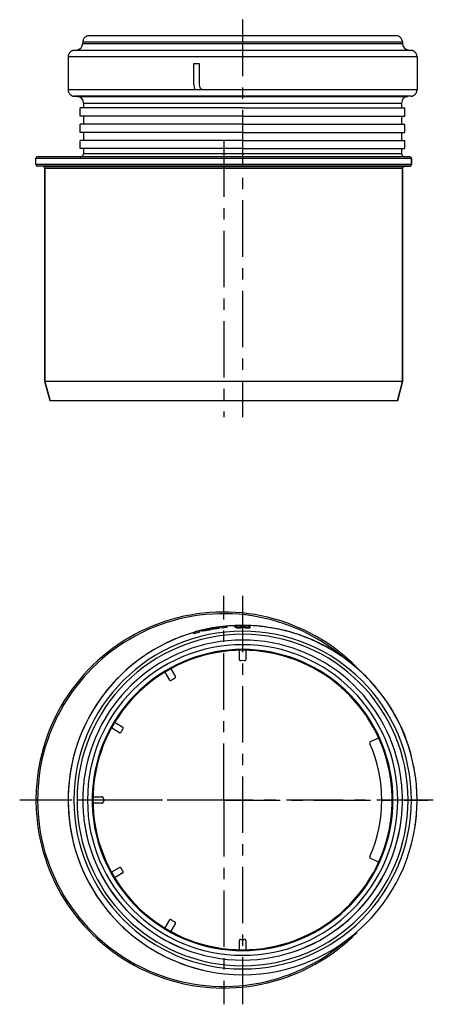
# Model space of a CAD drawing. Header units: millimetres. Extents: x 222 to 738, y 97 to 399.
# Tile 1 of 3: x 222 to 350, y 97 to 399. Entities that reach past the tile are written whole.
import ezdxf

# ---------------------------------------------------------------- set-up
doc = ezdxf.new("R2010")
doc.units = ezdxf.units.MM
doc.header["$LTSCALE"] = 46.255
doc.linetypes.add('CENTER', pattern=[0.6, 0.375, -0.075, 0.075, -0.075])
doc.layers.get('0').update_dxf_attribs({"linetype": 'CONTINUOUS'})
for name, color, linetype in [('9_820_136_new_view_1_BL5', 7, 'CONTINUOUS'), ('9_820_136_oben_3_BL4', 7, 'CONTINUOUS'), ('PR980_201_00_new_view_1_BL0', 7, 'CONTINUOUS'), ('PR980_201_00_oben_3_BL2', 7, 'CONTINUOUS')]:
    doc.layers.add(name, color=color, linetype=linetype)

# ---------------------------------------------------------------- blocks, each defined once
blk = doc.blocks.new('PR980_201_00_NEW_VIEW_1_BL0', base_point=(286.08, 335.83))
at = {"layer": 'PR980_201_00_new_view_1_BL0', "color": 7, "linetype": 'Continuous'}
for p, q in [((338.73, 394.36), (243.33, 394.36)), ((241.88, 392.43), (241.88, 392.02)), ((241.88, 392.43), (241.88, 392.02)), ((340.18, 392.43), (340.18, 392.02)), ((340.18, 392.43), (340.18, 392.02)), ((237.38, 387.93), (237.38, 377.83)), ((237.38, 387.93), (237.38, 377.83)), ((240.13, 390.03), (239.14, 389.91)), ((240.13, 390.03), (239.14, 389.91)), ((341.94, 390.03), (342.93, 389.91)), ((341.94, 390.03), (342.93, 389.91)), ((344.68, 387.93), (344.68, 377.83)), ((344.68, 387.93), (344.68, 377.83)), ((276.05, 379.39), (276.05, 385.87)), ((276.05, 385.87), (277.65, 385.87)), ((277.65, 385.87), (277.65, 379.39)), ((239.21, 375.83), (240.31, 375.74)), ((239.21, 375.83), (240.31, 375.74)), ((342.86, 375.83), (341.76, 375.74)), ((342.86, 375.83), (341.76, 375.74)), ((242.13, 372.23), (241.13, 372.23)), ((241.13, 369.73), (241.13, 372.23)), ((242.13, 373.74), (242.13, 372.23)), ((242.13, 373.74), (242.13, 372.23)), ((291.03, 372.23), (242.13, 372.23)), ((291.03, 372.23), (339.93, 372.23)), ((339.93, 373.74), (339.93, 372.23)), ((339.93, 373.74), (339.93, 372.23)), ((339.93, 372.23), (340.93, 372.23)), ((340.93, 369.73), (340.93, 372.23)), ((242.13, 369.73), (241.13, 369.73)), ((242.13, 369.73), (242.13, 367.23)), ((291.03, 369.73), (242.13, 369.73)), ((242.13, 369.73), (242.13, 367.23)), ((291.03, 369.73), (339.93, 369.73)), ((339.93, 369.73), (339.93, 367.23)), ((339.93, 369.73), (340.93, 369.73)), ((339.93, 369.73), (339.93, 367.23)), ((242.13, 367.23), (241.13, 367.23)), ((241.13, 364.73), (241.13, 367.23)), ((291.03, 367.23), (242.13, 367.23)), ((291.03, 367.23), (339.93, 367.23)), ((339.93, 367.23), (340.93, 367.23)), ((340.93, 364.73), (340.93, 367.23)), ((242.13, 364.73), (241.13, 364.73)), ((242.13, 364.73), (242.13, 362.23)), ((291.03, 364.73), (242.13, 364.73)), ((242.13, 364.73), (242.13, 362.23)), ((291.03, 364.73), (339.93, 364.73)), ((339.93, 364.73), (339.93, 362.23)), ((339.93, 364.73), (340.93, 364.73)), ((339.93, 364.73), (339.93, 362.23)), ((242.13, 362.23), (241.13, 362.23)), ((241.13, 359.73), (241.13, 362.23)), ((291.03, 362.23), (242.13, 362.23)), ((291.03, 362.23), (339.93, 362.23)), ((339.93, 362.23), (340.93, 362.23)), ((340.93, 359.73), (340.93, 362.23)), ((241.13, 357.23), (227.98, 357.23)), ((242.13, 359.73), (241.13, 359.73)), ((340.93, 357.23), (241.13, 357.23)), ((242.13, 359.73), (242.13, 358.23)), ((291.03, 359.73), (242.13, 359.73)), ((242.13, 359.73), (242.13, 358.23)), ((291.03, 359.73), (339.93, 359.73)), ((339.93, 359.73), (339.93, 358.23)), ((339.93, 359.73), (340.93, 359.73)), ((339.93, 359.73), (339.93, 358.23)), ((342.48, 357.23), (340.93, 357.23)), ((227.48, 354.85), (227.48, 356.73)), ((227.48, 354.85), (227.48, 356.73)), ((229.76, 354.26), (227.96, 354.35)), ((229.76, 354.26), (227.96, 354.35)), ((342.51, 354.35), (340.71, 354.26)), ((340.71, 354.26), (342.51, 354.35)), ((342.98, 356.73), (342.98, 354.85)), ((342.98, 354.85), (342.98, 356.73)), ((230.23, 353.76), (230.23, 288.23)), ((230.23, 288.23), (230.23, 353.76)), ((340.23, 353.76), (340.23, 288.23)), ((340.23, 288.23), (340.23, 353.76)), ((230.23, 288.23), (231.84, 282.23)), ((231.84, 282.23), (230.23, 288.23)), ((340.23, 288.23), (230.23, 288.23)), ((340.23, 288.23), (338.62, 282.23)), ((338.62, 282.23), (340.23, 288.23)), ((233.43, 282.23), (231.84, 282.23)), ((337.03, 282.23), (233.43, 282.23)), ((338.62, 282.23), (337.03, 282.23))]:
    blk.add_line(p, q, dxfattribs=at)
at = {"layer": 'PR980_201_00_new_view_1_BL0', "color": 9, "linetype": 'Continuous'}
for p, q in [((244.78, 392.43), (241.88, 392.43)), ((241.88, 392.02), (340.18, 392.02)), ((244.86, 392.43), (244.78, 392.43)), ((337.2, 392.43), (244.86, 392.43)), ((337.28, 392.43), (337.2, 392.43)), ((340.18, 392.43), (337.28, 392.43)), ((344.68, 387.93), (237.38, 387.93)), ((239.66, 389.91), (239.14, 389.91)), ((240.13, 389.91), (239.66, 389.91)), ((240.13, 390.03), (341.94, 390.03)), ((341.94, 389.91), (240.13, 389.91)), ((342.4, 389.91), (341.94, 389.91)), ((342.93, 389.91), (342.4, 389.91)), ((344.68, 377.83), (237.38, 377.83)), ((240.31, 375.83), (239.21, 375.83)), ((341.76, 375.83), (240.31, 375.83)), ((240.31, 375.74), (341.76, 375.74)), ((342.86, 375.83), (341.76, 375.83)), ((242.13, 373.74), (339.93, 373.74)), ((242.13, 358.23), (339.93, 358.23)), ((342.98, 356.73), (227.48, 356.73)), ((342.98, 354.85), (227.48, 354.85)), ((229.76, 354.35), (227.96, 354.35)), ((340.71, 354.35), (229.76, 354.35)), ((229.76, 354.26), (340.71, 354.26)), ((342.51, 354.35), (340.71, 354.35)), ((230.23, 353.76), (233.85, 353.76)), ((233.85, 353.76), (241.43, 353.76)), ((241.43, 353.76), (243.08, 353.76)), ((243.08, 353.76), (245.06, 353.76)), ((245.06, 353.76), (250.47, 353.76)), ((250.47, 353.76), (251.97, 353.76)), ((251.97, 353.76), (262.37, 353.76)), ((262.37, 353.76), (262.64, 353.76)), ((262.64, 353.76), (265.39, 353.76)), ((265.39, 353.76), (266.74, 353.76)), ((266.74, 353.76), (269.34, 353.76)), ((269.34, 353.76), (289.53, 353.76)), ((289.53, 353.76), (292.53, 353.76)), ((292.53, 353.76), (332.68, 353.76)), ((332.68, 353.76), (332.76, 353.76)), ((332.76, 353.76), (340.23, 353.76))]:
    blk.add_line(p, q, dxfattribs=at)
at = {"layer": 'PR980_201_00_new_view_1_BL0', "color": 7, "linetype": 'CENTER'}
blk.add_line((285.23, 362.23), (285.23, 277.23), dxfattribs=at)
at = {"layer": 'PR980_201_00_new_view_1_BL0', "color": 7, "linetype": 'Continuous'}
for centre, radius, start, end in [((243.88, 392.43), 2, 145.9208, 157.8041), ((243.88, 392.43), 2, 145.9643, 157.7731), ((243.88, 392.43), 2, 139.9977, 145.9643), ((243.88, 392.43), 2, 140.0412, 145.9208), ((243.88, 392.43), 2, 128.1579, 140.0412), ((243.88, 392.43), 2, 128.1889, 139.9977), ((243.88, 392.43), 2, 122.9027, 128.1579), ((243.88, 392.43), 2, 122.8672, 128.1889), ((243.88, 392.43), 2, 105.962, 122.9027), ((243.88, 392.43), 2, 105.962, 122.8672), ((338.18, 392.43), 2, 57.0973, 74.038), ((338.18, 392.43), 2, 57.1328, 74.038), ((338.18, 392.43), 2, 51.8421, 57.0973), ((338.18, 392.43), 2, 51.8111, 57.1328), ((338.18, 392.43), 2, 39.9588, 51.8421), ((338.18, 392.43), 2, 40.0023, 51.8111), ((338.18, 392.43), 2, 34.0792, 39.9588), ((338.18, 392.43), 2, 34.0357, 40.0023), ((338.18, 392.43), 2, 22.1959, 34.0792), ((338.18, 392.43), 2, 22.2269, 34.0357), ((239.88, 392.02), 2, 277, 360), ((239.88, 392.02), 2, 277, 360), ((243.88, 392.43), 2, 163.0593, 180), ((243.88, 392.43), 2, 163.0948, 180), ((243.88, 392.43), 2, 157.8041, 163.0593), ((243.88, 392.43), 2, 157.7731, 163.0948), ((338.18, 392.43), 2, 16.9407, 22.1959), ((338.18, 392.43), 2, 16.9052, 22.2269), ((338.18, 392.43), 2, 0, 16.9407), ((338.18, 392.43), 2, 0, 16.9052), ((342.18, 392.02), 2, 180, 263), ((342.18, 392.02), 2, 180, 263), ((239.38, 387.93), 2, 161.0035, 180), ((239.38, 387.93), 2, 161.0537, 180), ((239.38, 387.93), 2, 155.0781, 161.0537), ((239.38, 387.93), 2, 155.1218, 161.0035), ((239.38, 387.93), 2, 141.8506, 155.0781), ((239.38, 387.93), 2, 141.7893, 155.1218), ((239.38, 387.93), 2, 135.1493, 141.8506), ((239.38, 387.93), 2, 135.2105, 141.7893), ((239.38, 387.93), 2, 121.9218, 135.1493), ((239.38, 387.93), 2, 121.8782, 135.2105), ((239.38, 387.93), 2, 115.9462, 121.9218), ((239.38, 387.93), 2, 115.9964, 121.8782), ((239.38, 387.93), 2, 97, 115.9462), ((239.38, 387.93), 2, 97, 115.9964), ((342.68, 387.93), 2, 64.0538, 83), ((342.68, 387.93), 2, 64.0036, 83), ((342.68, 387.93), 2, 58.0782, 64.0538), ((342.68, 387.93), 2, 58.1218, 64.0036), ((342.68, 387.93), 2, 44.8507, 58.0782), ((342.68, 387.93), 2, 44.7895, 58.1218), ((342.68, 387.93), 2, 38.1494, 44.8507), ((342.68, 387.93), 2, 38.2107, 44.7895), ((342.68, 387.93), 2, 24.9219, 38.1494), ((342.68, 387.93), 2, 24.8782, 38.2107), ((342.68, 387.93), 2, 18.9463, 24.9219), ((342.68, 387.93), 2, 18.9965, 24.8782), ((342.68, 387.93), 2, 0, 18.9965), ((342.68, 387.93), 2, 0, 18.9463), ((279.24, 379.39), 3.19, 180, 209.3419), ((279.24, 379.39), 1.59, 180, 258.5337), ((239.38, 377.83), 2, 180, 199.4016), ((239.38, 377.83), 2, 180, 199.4555), ((239.38, 377.83), 2, 199.4016, 205.5235), ((239.38, 377.83), 2, 199.4555, 205.4766), ((239.38, 377.83), 2, 205.5235, 219.0671), ((239.38, 377.83), 2, 205.4766, 219.1329), ((239.38, 377.83), 2, 219.0671, 225.933), ((239.38, 377.83), 2, 219.1329, 225.8672), ((239.38, 377.83), 2, 225.933, 239.4765), ((239.38, 377.83), 2, 225.8672, 239.5234), ((239.38, 377.83), 2, 239.4765, 245.5985), ((239.38, 377.83), 2, 239.5234, 245.5446), ((239.38, 377.83), 2, 245.5446, 265), ((239.38, 377.83), 2, 245.5985, 265), ((240.13, 373.74), 2, 0, 85), ((240.13, 373.74), 2, 0, 85), ((341.93, 373.74), 2, 95, 180), ((341.93, 373.74), 2, 95, 180), ((342.68, 377.83), 2, 275, 294.4015), ((342.68, 377.83), 2, 275, 294.4554), ((342.68, 377.83), 2, 294.4015, 300.5235), ((342.68, 377.83), 2, 294.4554, 300.4766), ((342.68, 377.83), 2, 300.5235, 314.067), ((342.68, 377.83), 2, 300.4766, 314.1328), ((342.68, 377.83), 2, 314.067, 320.9329), ((342.68, 377.83), 2, 314.1328, 320.8671), ((342.68, 377.83), 2, 320.9329, 334.4765), ((342.68, 377.83), 2, 320.8671, 334.5234), ((342.68, 377.83), 2, 334.4765, 340.5984), ((342.68, 377.83), 2, 334.5234, 340.5445), ((342.68, 377.83), 2, 340.5984, 360), ((342.68, 377.83), 2, 340.5445, 360), ((227.98, 356.73), 0.5, 153.0782, 180), ((227.98, 356.73), 0.5, 152.9218, 180), ((227.98, 356.73), 0.5, 144.9277, 153.0782), ((227.98, 356.73), 0.5, 145.0715, 152.9218), ((227.98, 356.73), 0.5, 125.0719, 144.9277), ((227.98, 356.73), 0.5, 124.9281, 145.0715), ((227.98, 356.73), 0.5, 116.9213, 125.0719), ((227.98, 356.73), 0.5, 117.0777, 124.9281), ((227.98, 356.73), 0.5, 90, 117.0777), ((227.98, 356.73), 0.5, 90, 116.9213), ((241.13, 358.23), 1, 270, 292.5), ((241.13, 358.23), 1, 270, 292.5), ((241.13, 358.23), 1, 292.5, 304.301), ((241.13, 358.23), 1, 292.5, 304.301), ((241.13, 358.23), 1, 304.301, 315), ((241.13, 358.23), 1, 304.301, 315), ((241.13, 358.23), 1, 315, 329.1946), ((241.13, 358.23), 1, 315, 329.1946), ((241.13, 358.23), 1, 329.1946, 337.5), ((241.13, 358.23), 1, 329.1946, 337.5), ((241.13, 358.23), 1, 337.5, 360), ((241.13, 358.23), 1, 337.5, 360), ((340.93, 358.23), 1, 180, 270), ((340.93, 358.23), 1, 180, 270), ((342.48, 356.73), 0.5, 0, 90), ((227.98, 354.85), 0.5, 180, 206.0294), ((227.98, 354.85), 0.5, 180, 206.1706), ((227.98, 354.85), 0.5, 206.0294, 213.8986), ((227.98, 354.85), 0.5, 206.1706, 213.7687), ((227.98, 354.85), 0.5, 213.8986, 233.1017), ((227.98, 354.85), 0.5, 213.7687, 233.2316), ((227.98, 354.85), 0.5, 233.1017, 240.971), ((227.98, 354.85), 0.5, 233.2316, 240.8299), ((227.98, 354.85), 0.5, 240.8299, 267), ((227.98, 354.85), 0.5, 240.971, 267), ((229.73, 353.76), 0.5, 0, 87), ((229.73, 353.76), 0.5, 0, 87), ((340.73, 353.76), 0.5, 93, 180), ((340.73, 353.76), 0.5, 93, 180), ((342.48, 354.85), 0.5, 273, 299.1701), ((342.48, 354.85), 0.5, 273, 299.029), ((342.48, 354.85), 0.5, 299.029, 306.8983), ((342.48, 354.85), 0.5, 299.1701, 306.7684), ((342.48, 354.85), 0.5, 306.8983, 326.1014), ((342.48, 354.85), 0.5, 306.7684, 326.2313), ((342.48, 354.85), 0.5, 326.1014, 333.9706), ((342.48, 354.85), 0.5, 326.2313, 333.8294), ((342.48, 354.85), 0.5, 333.9706, 360), ((342.48, 354.85), 0.5, 333.8294, 360)]:
    blk.add_arc(centre, radius, start, end, dxfattribs=at)
blk = doc.blocks.new('9_820_136_NEW_VIEW_1_BL5', base_point=(291.03, 338.29))
at = {"layer": '9_820_136_new_view_1_BL5', "color": 7, "linetype": 'CENTER'}
blk.add_line((291.03, 399.36), (291.03, 277.23), dxfattribs=at)
blk = doc.blocks.new('TC-9_820_136_VA')
at = {"layer": '9_820_136_new_view_1_BL5'}
blk.add_blockref('9_820_136_NEW_VIEW_1_BL5', (0, -56.06), dxfattribs=at)
at = {"layer": 'PR980_201_00_new_view_1_BL0'}
blk.add_blockref('PR980_201_00_NEW_VIEW_1_BL0', (-4.95, -58.52), dxfattribs=at)
blk = doc.blocks.new('PR980_201_00_OBEN_3_BL2', base_point=(285.23, 159.63))
at = {"layer": 'PR980_201_00_oben_3_BL2', "color": 7, "linetype": 'CENTER'}
for q in [(285.23, 222.38), (222.48, 159.63), (347.98, 159.63), (285.23, 96.88)]:
    blk.add_line((285.23, 159.63), q, dxfattribs=at)
at = {"layer": 'PR980_201_00_oben_3_BL2', "color": 7, "linetype": 'Continuous'}
for p, q in [((278.32, 211.73), (278.32, 211.75)), ((278.71, 211.6), (278.71, 211.76)), ((278.72, 211.85), (278.72, 211.82)), ((278.73, 211.77), (278.73, 211.59)), ((279.14, 211.86), (279.14, 211.92)), ((279.79, 212.06), (279.79, 212.09)), ((279.79, 211.83), (279.79, 212)), ((280.04, 212.14), (280.04, 211.71)), ((281.63, 212.02), (281.63, 212.19)), ((281.67, 212.37), (281.67, 212.43)), ((282.32, 212.54), (282.32, 212.57)), ((282.32, 212.31), (282.32, 212.48)), ((282.57, 212.61), (282.57, 212.56)), ((282.57, 212.56), (282.57, 212.18)), ((282.72, 212.21), (282.72, 212.37)), ((282.84, 212.65), (282.88, 212.66)), ((282.89, 212.66), (282.84, 212.65)), ((282.88, 212.66), (282.96, 212.67)), ((283.01, 212.68), (283.08, 212.69)), ((283.05, 212.68), (283.01, 212.68)), ((283.14, 212.7), (283.05, 212.68)), ((283.2, 212.7), (283.2, 212.71)), ((283.2, 212.45), (283.2, 212.7)), ((283.38, 212.73), (283.31, 212.72)), ((283.38, 212.73), (283.43, 212.74)), ((283.45, 212.74), (283.38, 212.73)), ((283.48, 212.75), (283.48, 212.74)), ((283.48, 212.74), (283.48, 212.49)), ((283.96, 212.55), (283.96, 212.39)), ((284.59, 212.82), (284.59, 212.89)), ((284.59, 212.47), (284.59, 212.82)), ((285.77, 213.02), (286.18, 213.06)), ((286.18, 213.06), (286.18, 212.64)), ((288.57, 212.99), (288.57, 213.09)), ((288.91, 213.08), (288.91, 213)), ((290.36, 213.28), (290.36, 213.28)), ((290.36, 212.79), (290.36, 213.23)), ((290.7, 213.28), (290.7, 213.26)), ((290.7, 213.26), (290.7, 212.48)), ((291.16, 213.04), (291.16, 213.15)), ((291.51, 213.12), (291.51, 213.04)), ((292.95, 213.25), (292.95, 213.25)), ((292.95, 212.76), (292.95, 213.2)), ((293.3, 213.23), (293.3, 212.44)), ((276.05, 211.15), (276.46, 211.27)), ((276.05, 211.14), (276.05, 211.15)), ((276.05, 210.71), (276.05, 211.14)), ((277.65, 211.59), (277.65, 211.15)), ((278.3, 211.49), (278.3, 211.67)), ((278.33, 211.67), (278.33, 211.51)), ((279.12, 211.51), (279.12, 211.68)), ((290.03, 205.5), (290.03, 205.62)), ((290.03, 202.73), (290.03, 205.5)), ((292.03, 205.62), (292.03, 205.5)), ((292.03, 205.5), (292.03, 202.73)), ((268.9, 199.96), (268.94, 199.9)), ((268.94, 199.9), (270.35, 197.46)), ((267.2, 198.91), (267.17, 198.96)), ((268.61, 196.46), (267.2, 198.91)), ((250.81, 181.7), (250.7, 181.76)), ((253.2, 180.32), (250.81, 181.7)), ((251.7, 183.49), (251.8, 183.44)), ((251.8, 183.44), (254.2, 182.05)), ((332.84, 178.69), (330.26, 177.51)), ((332.89, 178.71), (332.84, 178.69)), ((245.04, 160.63), (245.1, 160.63)), ((245.1, 160.63), (247.93, 160.63)), ((245.1, 158.63), (245.04, 158.63)), ((247.93, 158.63), (245.1, 158.63)), ((332.83, 140.58), (330.26, 141.75)), ((332.84, 140.58), (332.83, 140.58)), ((332.89, 140.56), (332.84, 140.58)), ((250.7, 137.5), (250.81, 137.57)), ((250.81, 137.57), (253.2, 138.95)), ((254.2, 137.22), (251.8, 135.83)), ((251.8, 135.83), (251.7, 135.77)), ((267.2, 120.36), (268.61, 122.8)), ((270.35, 121.8), (268.94, 119.36)), ((267.17, 120.3), (267.2, 120.36)), ((268.94, 119.36), (268.9, 119.3)), ((290.03, 113.76), (290.03, 116.53)), ((292.03, 116.53), (292.03, 113.76)), ((290.03, 113.64), (290.03, 113.76)), ((292.03, 113.76), (292.03, 113.64))]:
    blk.add_line(p, q, dxfattribs=at)
at = {"layer": 'PR980_201_00_oben_3_BL2', "color": 9, "linetype": 'Continuous'}
for centre, radius, start, end in [((285.23, 159.63), 57.25, 48.2849, 180), ((291.03, 159.63), 51.89, 0, 180), ((291.03, 159.63), 50.91, 0, 180), ((285.23, 159.63), 57.25, 180, 311.7157), ((291.03, 159.63), 51.89, 180, 360), ((291.03, 159.63), 50.91, 180, 360)]:
    blk.add_arc(centre, radius, start, end, dxfattribs=at)
at = {"layer": 'PR980_201_00_oben_3_BL2', "color": 7, "linetype": 'Continuous'}
for centre, radius, start, end in [((285.23, 159.63), 57.75, 44.7993, 171.8084), ((285.23, 159.63), 57.75, 44.8012, 171.8084), ((291.03, 159.63), 53.65, 103.0451, 104.4496), ((291.03, 159.63), 53.65, 103.7158, 104.4496), ((291.03, 159.63), 53.65, 103.6561, 103.8443), ((291.03, 159.63), 53.65, 103.6684, 103.8443), ((291.03, 159.63), 53.57, 103.2713, 103.7438), ((291.03, 159.63), 53.65, 103.2678, 103.7158), ((291.03, 159.63), 53.65, 103.267, 103.7083), ((291.03, 159.63), 53.62, 103.2739, 103.7154), ((291.03, 159.63), 53.56, 103.3038, 103.7154), ((291.03, 159.63), 53.65, 102.8181, 103.2678), ((291.03, 159.63), 53.65, 98.2736, 103.0451), ((291.03, 159.63), 53.65, 102.8477, 102.9859), ((291.03, 159.63), 53.65, 102.8477, 102.9859), ((291.03, 159.63), 53.65, 102.754, 102.9293), ((291.03, 159.63), 53.65, 101.8267, 102.8264), ((291.03, 159.63), 53.65, 102.0989, 102.8264), ((291.03, 159.63), 53.39, 102.1581, 102.8893), ((291.03, 159.63), 53.65, 102.1051, 102.8181), ((291.03, 159.63), 53.62, 102.1052, 102.8179), ((291.03, 159.63), 53.56, 102.1186, 102.8321), ((291.03, 159.63), 53.65, 102.3877, 102.5256), ((291.03, 159.63), 53.65, 102.3877, 102.5256), ((291.03, 159.63), 53.65, 101.6582, 102.5036), ((291.03, 159.63), 53.65, 101.4762, 102.4716), ((291.03, 159.63), 53.65, 101.6582, 102.4716), ((291.03, 159.63), 53.65, 101.6582, 102.4199), ((291.03, 159.63), 53.65, 102.087, 102.2592), ((291.03, 159.63), 53.65, 102.087, 102.2592), ((291.03, 159.63), 53.65, 101.9247, 102.1051), ((291.03, 159.63), 53.65, 101.8262, 101.9247), ((291.03, 159.63), 53.65, 101.6493, 101.8262), ((291.03, 159.63), 53.65, 101.5812, 101.6493), ((281.85, 209.91), 2.56, 125.3667, 130.0834), ((291.03, 159.63), 53.65, 100.656, 101.6283), ((291.03, 159.63), 53.65, 100.7988, 101.6283), ((280.66, 210.26), 1.97, 98.5205, 101.5898), ((291.03, 159.63), 53.65, 101.5159, 101.5812), ((291.03, 159.63), 53.65, 101.4682, 101.5159), ((291.03, 159.63), 53.65, 101.3098, 101.4682), ((291.03, 159.63), 53.65, 100.7726, 101.3107), ((291.03, 159.63), 53.65, 101.1734, 101.3098), ((291.03, 159.63), 53.65, 101.0846, 101.2562), ((291.03, 159.63), 53.65, 101.0846, 101.2562), ((291.03, 159.63), 53.65, 101.0846, 101.2562), ((291.03, 159.63), 53.65, 101.0846, 101.2562), ((291.03, 159.63), 53.65, 100.7715, 101.1734), ((291.03, 159.63), 53.65, 100.5073, 101.0499), ((291.03, 159.63), 53.65, 100.5073, 101.0499), ((291.03, 159.63), 53.65, 100.5073, 101.0499), ((291.03, 159.63), 53.65, 100.5073, 101.0499), ((291.03, 159.63), 53.65, 100.3361, 101.0213), ((291.03, 159.63), 53.65, 100.3361, 101.0213), ((291.03, 159.63), 53.65, 100.656, 100.8274), ((291.03, 159.63), 53.65, 100.4739, 100.7715), ((291.03, 159.63), 53.65, 100.4488, 100.6348), ((291.03, 159.63), 53.65, 100.461, 100.6348), ((291.03, 159.63), 53.65, 100.3722, 100.4739), ((291.03, 159.63), 53.65, 100.1426, 100.4277), ((291.03, 159.63), 53.65, 100.1426, 100.4277), ((291.03, 159.63), 53.65, 100.0665, 100.3722), ((291.03, 159.63), 53.65, 100.0307, 100.1675), ((291.03, 159.63), 53.65, 99.9716, 100.1426), ((291.03, 159.63), 53.65, 100.0307, 100.1447), ((291.03, 159.63), 53.65, 100.0307, 100.1447), ((291.03, 159.63), 53.65, 99.7093, 100.108), ((291.03, 159.63), 53.65, 99.0725, 100.0931), ((291.03, 159.63), 53.65, 99.3424, 100.0931), ((291.03, 159.63), 53.39, 99.3878, 100.1422), ((291.03, 159.63), 53.23, 99.1453, 100.1742), ((291.03, 159.63), 53.65, 99.3475, 100.0665), ((291.03, 159.63), 53.62, 99.3472, 100.0532), ((291.03, 159.63), 53.56, 99.3575, 100.0643), ((291.03, 159.63), 53.65, 99.2887, 99.9716), ((291.03, 159.63), 53.65, 99.4877, 99.9716), ((291.03, 159.63), 53.65, 99.7346, 99.8484), ((291.03, 159.63), 53.65, 99.5571, 99.7304), ((291.03, 159.63), 53.65, 99.3021, 99.5069), ((291.03, 159.63), 53.65, 99.3704, 99.5069), ((291.03, 159.63), 53.65, 99.1691, 99.3475), ((291.03, 159.63), 53.65, 99.0715, 99.1691), ((291.03, 159.63), 53.65, 98.4502, 99.0715), ((291.03, 159.63), 53.65, 98.8909, 99.0613), ((291.03, 159.63), 53.65, 98.8909, 99.0613), ((291.03, 159.63), 53.39, 98.432, 98.951), ((291.03, 159.63), 53.23, 97.6375, 98.9792), ((291.03, 159.63), 53.65, 98.5978, 98.734), ((291.03, 159.63), 53.65, 98.566, 98.7271), ((291.03, 159.63), 53.65, 98.5274, 98.6515), ((291.03, 159.63), 53.65, 98.3667, 98.566), ((291.03, 159.63), 53.65, 98.3649, 98.5274), ((291.03, 159.63), 53.65, 98.3546, 98.5246), ((291.03, 159.63), 53.65, 98.337, 98.4596), ((291.03, 159.63), 53.65, 98.391, 98.4502), ((291.03, 159.63), 53.65, 98.2012, 98.391), ((291.03, 159.64), 53.65, 98.2012, 98.3667), ((291.03, 159.63), 53.65, 98.1818, 98.2736), ((291.03, 159.63), 53.65, 98.0924, 98.2012), ((291.03, 159.63), 53.65, 98.0922, 98.2013), ((291.03, 159.63), 53.65, 96.8994, 98.1818), ((291.03, 159.63), 53.65, 97.6561, 98.1467), ((291.03, 159.63), 53.65, 97.6561, 98.1244), ((291.03, 159.63), 53.65, 97.836, 98.1217), ((291.03, 159.63), 53.65, 96.932, 98.0924), ((291.03, 159.63), 53.39, 97.6136, 98.1315), ((291.03, 159.63), 53.65, 97.5097, 98.0534), ((291.03, 159.63), 53.65, 97.5097, 98.0534), ((291.03, 159.63), 53.65, 97.6455, 98.0534), ((291.03, 159.63), 53.65, 97.6455, 98.0534), ((291.03, 159.63), 53.65, 96.8993, 96.932), ((291.03, 159.63), 53.65, 95.22, 96.8993), ((291.03, 159.63), 53.65, 95.1867, 96.8981), ((291.03, 159.63), 53.65, 95.1867, 96.8981), ((291.03, 159.63), 53.65, 95.6264, 96.8994), ((291.03, 159.63), 53.23, 95.228, 96.9532), ((291.03, 159.63), 53.65, 95.1875, 95.6264), ((291.03, 159.63), 53.65, 95.1875, 95.22), ((291.03, 159.63), 53.65, 79.4342, 95.1875), ((291.03, 159.63), 53.65, 92.5762, 95.1875), ((291.03, 159.63), 53.65, 92.3871, 92.5762), ((289.08, 212.09), 1.16, 104.0501, 113.0794), ((291.03, 159.63), 53.65, 92.1387, 92.3871), ((289.3, 210.03), 3.22, 94.8589, 98.9998), ((287.58, 210.89), 2.18, 48.5154, 56.1873), ((289.62, 211.34), 1.92, 106.0586, 109.6732), ((287.97, 211.37), 1.83, 52.1963, 56.652), ((291.03, 159.63), 53.65, 91.83, 92.1387), ((290.29, 187.96), 25.31, 92.2121, 92.8663), ((286.96, 202.6), 10.13, 76.5663, 78.2391), ((290.58, 200.76), 12.52, 96.0522, 96.8502), ((287.37, 205.48), 7.53, 75.47, 76.8273), ((291.03, 159.63), 53.61, 90.7216, 91.8945), ((291.03, 159.63), 53.17, 90.7276, 91.9101), ((291.03, 159.63), 53.65, 90.7202, 91.83), ((291.03, 159.63), 53.65, 90.721, 91.8313), ((291.03, 159.63), 52.85, 90.3563, 91.8589), ((291.03, 159.63), 53.65, 90.3505, 90.7202), ((291.03, 159.63), 53.65, 90.351, 90.721), ((291.03, 159.63), 53.65, 89.7908, 90.3505), ((291.62, 212.16), 1.12, 101.3828, 110.6514), ((291.03, 159.63), 53.65, 89.6099, 89.7908), ((291.03, 159.63), 53.65, 89.365, 89.6099), ((291.74, 210.1), 3.18, 92.088, 96.2623), ((290.03, 210.85), 2.34, 46.9901, 54.3147), ((292.12, 211.42), 1.85, 103.45, 107.1564), ((290.44, 211.33), 1.96, 50.5053, 54.7627), ((291.03, 159.63), 53.65, 89.0571, 89.365), ((291.67, 188.01), 25.27, 89.4371, 90.0917), ((289.03, 202.44), 10.45, 73.9369, 75.5781), ((292.57, 200.87), 12.39, 93.291, 94.0939), ((289.56, 205.35), 7.79, 72.8841, 74.2123), ((291.03, 159.63), 53.61, 87.9441, 89.117), ((291.03, 159.63), 53.17, 87.9271, 89.1097), ((291.03, 159.63), 53.65, 87.947, 89.0571), ((291.03, 159.63), 53.65, 87.9457, 89.0561), ((291.03, 159.63), 52.85, 87.5389, 89.0418), ((291.03, 159.63), 53.65, 87.5767, 87.947), ((291.03, 159.63), 53.65, 87.5755, 87.9458), ((291.03, 159.63), 53.65, 79.4342, 87.5767), ((291.03, 159.63), 53.65, 82.0423, 84.9025), ((291.03, 159.63), 53.65, 82.0423, 84.9025), ((291.03, 159.63), 53.65, 82.1319, 84.8133), ((291.03, 159.63), 53.65, 82.2216, 84.7242), ((291.03, 159.63), 53.65, 73.093, 79.4342), ((291.03, 159.63), 53.65, 73.093, 79.4342), ((291.03, 159.63), 53.65, 74.8476, 79.433), ((291.03, 159.63), 53.65, 73.6392, 79.433), ((291.03, 159.63), 53.65, 73.6392, 79.433), ((291.03, 159.63), 53.65, 74.8476, 79.2975), ((291.03, 159.63), 53.65, 74.8476, 79.2975), ((291.03, 159.63), 53.65, 106.3894, 180), ((291.03, 159.63), 53.65, 106.3636, 171.8307), ((291.03, 159.63), 49.15, 7.0808, 172.9208), ((291.03, 159.63), 53.65, 112.6103, 112.8329), ((291.03, 159.63), 53.65, 106.3137, 106.3894), ((291.03, 159.63), 53.65, 106.2133, 106.3636), ((291.03, 159.63), 53.65, 106.2133, 106.3137), ((291.03, 159.63), 53.65, 104.4483, 106.213), ((291.03, 159.63), 53.65, 104.5492, 106.2133), ((291.03, 159.63), 53.65, 105.7596, 106.2133), ((291.03, 159.63), 53.23, 104.5657, 106.3456), ((291.03, 159.63), 53.65, 104.4496, 105.7596), ((291.03, 159.63), 53.65, 104.4496, 104.5492), ((291.03, 159.63), 53.39, 103.3168, 103.791), ((291.03, 159.63), 53.41, 103.3434, 103.7563), ((291.03, 159.63), 53.23, 101.9221, 102.9302), ((291.03, 159.63), 53.65, 73.0922, 73.6392), ((291.03, 159.63), 53.65, 72.0008, 73.093), ((291.03, 159.63), 53.65, 72.0008, 73.093), ((291.03, 159.63), 53.65, 61.2198, 72.0008), ((291.03, 159.63), 53.65, 61.2198, 72.0008), ((291.03, 159.64), 53.65, 65.4499, 70.7961), ((291.29, 160.25), 52.98, 65.4342, 67.9941), ((291.03, 159.63), 47.7, 0, 180), ((291.03, 159.63), 46.25, 8.4501, 171.5676), ((291.03, 159.63), 46.25, 8.4604, 171.5558), ((291.03, 159.63), 53.65, 113.8767, 114.1014), ((291.03, 159.63), 53.65, 113.8767, 114.1014), ((291.03, 159.63), 53.65, 57.2669, 61.9435), ((291.03, 159.63), 53.65, 53.7384, 61.2198), ((291.03, 159.63), 53.65, 53.7384, 61.2198), ((291.03, 159.63), 53.65, 57.2657, 61.2199), ((291.03, 159.63), 53.65, 57.2672, 61.2199), ((291.03, 159.63), 46, 8.3933, 171.6219), ((291.03, 159.63), 46, 8.3959, 171.6189), ((291.03, 159.63), 53.65, 56.9056, 57.2657), ((291.03, 159.63), 53.65, 56.9056, 57.2669), ((291.03, 159.63), 53.65, 56.9056, 57.2669), ((291.03, 159.63), 53.65, 53.738, 57.2672), ((291.03, 159.63), 53.65, 52.5164, 53.7384), ((291.03, 159.63), 53.65, 48.3413, 53.7384), ((291.03, 159.63), 42.82, 89.331, 90.669), ((291.03, 159.63), 53.65, 49.0827, 52.517), ((291.03, 159.63), 53.65, 41.179, 52.5164), ((291.03, 159.63), 53.65, 48.3404, 49.0785), ((291.03, 159.63), 53.65, 41.1795, 49.0827), ((291.03, 159.63), 53.65, 45.856, 48.3413), ((291.03, 159.63), 42.82, 119.331, 120.669), ((291.03, 159.63), 53.65, 8.172, 45.856), ((291.03, 159.63), 53.65, 0, 41.179), ((291.67, 160.03), 52.9, 31.1229, 32.7138), ((291.51, 159.93), 53.09, 31.126, 32.7114), ((291.03, 159.63), 53.65, 24.5142, 31.1335), ((291.03, 159.63), 42.82, 149.331, 150.669), ((291.03, 159.63), 42.82, 336.169, 23.831), ((285.23, 159.63), 57.75, 171.8084, 180), ((285.23, 159.63), 57.75, 171.8084, 180), ((285.23, 159.63), 57.75, 171.8296, 180), ((291.03, 159.63), 53.65, 171.8307, 180), ((291.03, 159.63), 46.25, 171.5558, 180), ((291.03, 159.63), 46.25, 171.5676, 180), ((291.03, 159.63), 46.25, 0, 8.4604), ((291.03, 159.63), 46.25, 0, 8.4501), ((291.03, 159.63), 53.65, 0, 8.172), ((291.03, 159.63), 49.15, 172.8538, 180), ((291.03, 159.63), 49.15, 172.9208, 180), ((291.03, 159.63), 46, 171.6189, 180), ((291.03, 159.63), 46, 171.6219, 180), ((291.03, 159.63), 46, 0, 8.3933), ((291.03, 159.63), 46, 0, 8.3959), ((291.03, 159.63), 49.15, 0, 7.0808), ((285.23, 159.63), 57.75, 180, 188.1915), ((285.23, 159.63), 57.75, 180, 188.1704), ((285.23, 159.63), 57.75, 180, 188.1916), ((291.03, 159.63), 53.65, 180, 360), ((291.03, 159.63), 53.65, 180, 188.172), ((291.03, 159.63), 49.15, 180, 187.0808), ((291.03, 159.63), 49.15, 180, 187.1482), ((291.03, 159.63), 47.7, 180, 360), ((291.03, 159.63), 46.25, 180, 188.4501), ((291.03, 159.63), 46.25, 180, 188.4604), ((291.03, 159.63), 46, 180, 188.3933), ((291.03, 159.63), 46, 180, 188.3959), ((291.03, 159.63), 42.82, 179.331, 180.669), ((291.03, 159.63), 46, 351.6219, 360), ((291.03, 159.63), 46, 351.6189, 360), ((291.03, 159.63), 46.25, 351.5676, 360), ((291.03, 159.63), 46.25, 351.5558, 360), ((291.03, 159.63), 49.15, 352.8538, 360), ((291.03, 159.63), 49.15, 352.9208, 360), ((291.03, 159.63), 53.65, 351.8307, 360), ((285.23, 159.63), 57.75, 188.1915, 315.2134), ((285.23, 159.63), 57.75, 188.1916, 315.2115), ((291.03, 159.63), 53.65, 188.172, 253.6364), ((291.03, 159.63), 49.15, 187.0808, 352.9208), ((291.03, 159.63), 49.15, 187.1482, 352.8538), ((291.03, 159.63), 46.25, 188.4501, 351.5676), ((291.03, 159.63), 46.25, 188.4604, 351.5558), ((291.03, 159.63), 46, 188.3933, 351.6219), ((291.03, 159.63), 46, 188.3959, 351.6189), ((291.03, 159.63), 42.82, 209.331, 210.669), ((291.03, 159.63), 42.82, 239.331, 240.669), ((291.03, 159.63), 42.82, 269.331, 270.669), ((291.03, 159.63), 53.65, 253.6364, 253.7867), ((291.03, 159.63), 53.65, 253.7867, 254.2404), ((291.03, 159.63), 53.65, 253.787, 255.5517), ((291.03, 159.63), 53.65, 254.2404, 255.5504), ((291.03, 159.63), 53.65, 255.5504, 256.9549)]:
    blk.add_arc(centre, radius, start, end, dxfattribs=at)
for major_axis, start_param, end_param in [((53.37, 5.46), 1.708316, 1.710333), ((53.65, 0.26), 1.8054, 1.807417), ((33.02, 42.29), 0.902083, 0.903293), ((48.54, -22.84), 2.249771, 2.25098), ((1.37, 53.63), 0.262626, 0.265045), ((49.62, -20.4), 2.197958, 2.200376), ((53.13, 7.44), 1.668765, 1.670781), ((52.85, -9.25), 1.981227, 1.983243), ((14.72, 51.59), 0.503775, 0.516461), ((-24.45, 47.75), -0.247591, -0.234906), ((-3.15, 53.56), 0.176256, 0.178271), ((52.39, -11.54), 2.022217, 2.024635), ((47.55, 24.84), 1.324157, 1.326575), ((-19.66, 49.92), -0.140192, -0.138178), ((53.18, -7.11), 1.936342, 1.938355), ((47.09, 25.72), 1.303588, 1.305601), ((53.22, 6.8), 1.676059, 1.677669), ((28.36, 45.54), 0.789271, 0.790882), ((51.69, 14.38), 1.53095, 1.532158), ((53.44, 4.76), 1.713759, 1.714161), ((6.24, 53.29), 0.348438, 0.348841), ((48.11, -23.74), 2.259843, 2.260648), ((0.23, 53.65), 0.234894, 0.235699), ((46.47, -26.81), 2.324337, 2.324739), ((18.37, 50.41), 0.579776, 0.580178), ((48.87, -22.15), 2.226205, 2.226608), ((-6.27, 53.28), 0.112777, 0.113179), ((28.38, 45.53), 0.771167, 0.773573), ((44.93, 29.32), 1.200555, 1.203559), ((52.18, -12.49), 2.011054, 2.016258), ((50.13, -19.11), 2.139278, 2.144481), ((33.02, 42.29), 0.867145, 0.868345), ((43.07, -31.99), 2.412536, 2.413536), ((25.62, 47.14), 0.699906, 0.701094), ((53.64, -1.05), 1.789235, 1.791733), ((53.34, 5.76), 1.662248, 1.664746), ((19.82, 49.86), 0.579283, 0.579783), ((3.64, 53.53), 0.268513, 0.268913), ((48.96, -21.93), 2.192406, 2.192806), ((53.64, 0.93), 1.753416, 1.754415), ((-1.86, 53.62), 0.165327, 0.166327), ((6.53, 53.25), 0.322276, 0.322675), ((49.95, 19.58), 1.397481, 1.397881), ((51.43, 15.29), 1.481215, 1.482015), ((53.65, -0.24), 1.774591, 1.77539), ((53.29, -6.23), 1.885634, 1.887133), ((53.46, 4.49), 1.68548, 1.686979), ((50.25, 18.8), 1.411012, 1.41221), ((53.45, 4.58), 1.683481, 1.684679), ((52.66, -10.24), 1.959206, 1.961703), ((37.94, 37.94), 0.981855, 0.984352), ((53.51, 3.85), 1.69763, 1.698029), ((-5.05, 53.41), 0.104257, 0.104657), ((28.86, 45.23), 0.766266, 0.766765), ((49.56, 20.55), 1.376078, 1.376577), ((-21.67, 49.08), -0.217517, -0.217017), ((51.33, 15.62), 1.473802, 1.474301), ((5.79, 53.34), 0.304595, 0.306592), ((-12.14, 52.26), -0.031837, -0.02984), ((27.23, 46.23), 0.729246, 0.730845), ((-28.84, 45.24), -0.370499, -0.368901), ((34.37, 41.19), 0.892241, 0.893739), ((51.16, -16.15), 2.073447, 2.074946), ((34.37, 41.19), 0.892241, 0.893739), ((29.8, 44.61), 0.785687, 0.787185), ((-19.66, 49.92), -0.179094, -0.177097), ((44.99, 29.22), 1.19101, 1.193007), ((-14.5, 51.65), -0.07785, -0.076651), ((51.04, 16.53), 1.453369, 1.454568), ((31.48, 43.45), 0.821805, 0.823802), ((-20.53, 49.57), -0.197851, -0.195854), ((-11.01, 52.51), -0.010758, -0.00976), ((50.82, -17.18), 2.092705, 2.093703), ((42.35, -32.94), 2.425579, 2.427975), ((0.97, 53.64), 0.21186, 0.214255), ((47.09, -25.72), 2.264484, 2.26648), ((47.09, 25.72), 1.264706, 1.266703), ((-11.71, 52.36), -0.02477, -0.024271), ((-11.5, 52.4), -0.020697, -0.020198), ((-24.98, 47.48), -0.289923, -0.288924), ((53.18, -7.07), 1.897331, 1.898329), ((-31.35, 43.54), -0.431673, -0.429178), ((35.93, 39.84), 0.926273, 0.928768), ((37.94, -37.94), 2.549052, 2.550549), ((37.94, 37.94), 0.978255, 0.979752), ((37.94, 37.94), 0.978255, 0.979752), ((37.94, -37.94), 2.549052, 2.550549), ((42.88, 32.24), 1.117947, 1.119943), ((50.65, -17.68), 2.098467, 2.100462), ((52.39, -11.54), 1.978928, 1.981322), ((-1.37, 53.63), 0.165889, 0.168284), ((-29.61, 44.74), -0.39328, -0.391284), ((17.72, 50.64), 0.528093, 0.530088), ((-22.42, 48.74), -0.240587, -0.23939), ((53.46, -4.49), 1.844537, 1.846033), ((37.94, -37.94), 2.544669, 2.547162), ((46.98, 25.9), 1.255997, 1.257593), ((17.68, 50.65), 0.524834, 0.525832), ((52.58, 10.64), 1.559373, 1.56057), ((37.94, 37.94), 0.973611, 0.974808), ((17.44, 50.74), 0.519695, 0.520094), ((49.6, -20.45), 2.150509, 2.150908), ((36.75, 39.09), 0.941532, 0.943027), ((53.64, 0.73), 1.744158, 1.744556), ((-16, 51.21), -0.115884, -0.115485), ((-15.63, 51.32), -0.109614, -0.108617), ((53.56, -3.05), 1.814349, 1.814748), ((6.08, 53.3), 0.300226, 0.300625), ((25.89, 46.99), 0.686643, 0.687041), ((52.53, -10.89), 1.958245, 1.958643), ((-1.44, 53.63), 0.143165, 0.155705), ((41.42, 34.09), 1.052008, 1.064547), ((-26.1, 46.87), -0.327095, -0.3259), ((37.94, -37.94), 2.537234, 2.538429), ((53.6, -2.36), 1.793885, 1.796274), ((42.88, 32.24), 1.105193, 1.107184), ((37.94, 37.94), 0.96604, 0.966438), ((52.72, -9.95), 1.938062, 1.93846), ((-7.51, 53.12), 0.038206, 0.0394), ((51.04, 16.53), 1.435031, 1.436225), ((52.98, -8.44), 1.906292, 1.907486), ((52.98, -8.44), 1.906292, 1.907486), ((18.74, 50.27), 0.529941, 0.531929), ((-32.21, 42.91), -0.470807, -0.468818), ((42.35, -32.94), 2.405657, 2.40685), ((53.6, -2.36), 1.788314, 1.789507), ((42.35, -32.94), 2.405259, 2.406452), ((53.3, -6.12), 1.847291, 1.859211), ((52.97, -8.5), 1.895422, 1.903868), ((30.74, 43.97), 0.781661, 0.783649), ((45.2, 28.91), 1.172911, 1.174899), ((53.18, -7.11), 1.874754, 1.876742), ((1.39, 53.63), 0.197875, 0.198671), ((42.65, 32.55), 1.090349, 1.091144), ((-4.43, 53.47), 0.088916, 0.089711), ((46.57, -26.63), 2.260546, 2.261738), ((53.2, 6.92), 1.612618, 1.613016), ((0.31, 53.65), 0.176873, 0.17727), ((-14.65, 51.61), -0.106641, -0.106243), ((32.83, 42.43), 0.827678, 0.828473), ((44.61, -29.8), 2.328876, 2.329671), ((-19.55, 49.96), -0.220637, -0.210721), ((51.56, -14.82), 2.002839, 2.005812), ((53.44, -4.78), 1.81216, 1.815133), ((-8.12, 53.03), -0.005392, -0.004996), ((53.01, -8.25), 1.871628, 1.872024), ((-12.49, 52.17), -0.089335, -0.088543), ((53.62, -1.65), 1.747288, 1.74808), ((-11.35, 52.44), -0.069091, -0.067508), ((35.43, 40.29), 0.865342, 0.866925), ((53.56, 3.09), 1.65728, 1.657675), ((3.12, 53.56), 0.202266, 0.202662), ((52.52, 10.94), 1.508644, 1.509626), ((-18.94, 50.2), -0.217679, -0.216697), ((2.82, 53.58), 0.19468, 0.195867), ((-7.51, 53.12), 0.001695, 0.002883), ((16.95, 50.9), 0.461925, 0.463904), ((10.98, 52.51), 0.346738, 0.348716), ((42.89, -32.23), 2.355845, 2.357428), ((-4.26, 53.48), 0.061108, 0.062691), ((53.58, -2.83), 2.033082, 2.044178), ((-14.1, 51.76), 0.14354, 0.154636), ((47.05, -25.79), 2.479812, 2.488939), ((26.81, 46.47), 0.930898, 0.940025), ((30.04, 44.45), 0.992788, 1.001879), ((12.77, 52.11), 0.638893, 0.647984), ((53.38, -5.35), 2.065372, 2.076397), ((48.59, -22.75), 2.4033, 2.414325), ((11.14, 52.48), 0.453226, 0.45363), ((53.58, -2.77), 1.866511, 1.866914), ((17.11, 50.85), 0.56823, 0.568634), ((-11.35, 52.44), 0.029546, 0.030354), ((0, 53.65), 0.242757, 0.243564), ((-37.94, 37.94), -0.543851, -0.542641), ((53.54, 3.47), 1.748005, 1.748408), ((-10.19, 52.67), 0.050877, 0.051281)]:
    blk.add_ellipse((291.03, 159.63), major_axis=major_axis, ratio=1, start_param=start_param, end_param=end_param, dxfattribs=at)
at = {"layer": 'PR980_201_00_oben_3_BL2', "color": 7, "linetype": 'Continuous', "start_tangent": (-0.974195, -0.225708)}
blk.add_spline([(278.92, 211.9), (278.58, 211.82), (278.27, 211.74), (278.01, 211.68), (277.81, 211.63), (277.69, 211.6), (277.65, 211.59)], degree=3, dxfattribs=at)
at = {"layer": 'PR980_201_00_oben_3_BL2', "color": 7, "linetype": 'Continuous'}
for points, start_tangent, end_tangent in [([(280.73, 211.81), (280.44, 211.8), (280.2, 211.87)], (-0.985914, -0.167256), (-0.919862, 0.392241)), ([(280.36, 212), (280.56, 211.97), (280.79, 211.99), (281.02, 212.08), (281.2, 212.19), (281.3, 212.3), (281.3, 212.36), (281.28, 212.36)], (0.957291, -0.289126), (-0.953156, 0.30248)), ([(280.51, 212.24), (280.43, 212.22), (280.36, 212.21)], (-0.980578, -0.196128), (-0.968736, -0.248094)), ([(281.37, 212.41), (281.51, 212.41), (281.54, 212.36), (281.46, 212.23), (281.28, 212.06), (281.03, 211.9), (280.73, 211.81)], (0.983655, 0.180064), (-0.985914, -0.167256)), ([(281.28, 212.36), (281.19, 212.37), (281, 212.34)], (-0.953156, 0.30248), (-0.982377, -0.186912)), ([(288.57, 213.09), (288.6, 213.13), (288.62, 213.15)], (0.634608, 0.772834), (0.743454, 0.668787)), ([(288.62, 212.88), (288.6, 212.94), (288.57, 212.99)], (-0.439211, 0.898384), (-0.527985, 0.849254)), ([(288.8, 212.7), (288.71, 212.79), (288.62, 212.88)], (-0.632062, 0.774917), (-0.749235, 0.662304)), ([(288.97, 213.15), (288.94, 213.12), (288.91, 213.08)], (-0.70875, -0.705459), (-0.602691, -0.797975)), ([(288.91, 213), (288.94, 212.95), (288.97, 212.89)], (0.526558, -0.850139), (0.438183, -0.898886)), ([(291.16, 213.15), (291.19, 213.18), (291.22, 213.21)], (0.650369, 0.759618), (0.761875, 0.647724)), ([(291.22, 212.93), (291.19, 212.99), (291.16, 213.04)], (-0.431251, 0.902232), (-0.517059, 0.85595)), ([(291.4, 212.75), (291.31, 212.84), (291.22, 212.93)], (-0.617477, 0.786589), (-0.731606, 0.681728)), ([(291.57, 213.19), (291.54, 213.16), (291.51, 213.12)], (-0.726391, -0.687281), (-0.6173, -0.786728)), ([(291.51, 213.04), (291.54, 212.99), (291.57, 212.93)], (0.515564, -0.856851), (0.430148, -0.902759)), ([(313.32, 208.43), (313.77, 208.23), (314.79, 207.73), (315.53, 207.36), (315.98, 207.13), (316.13, 207.05), (315.98, 207.13), (315.54, 207.36), (314.8, 207.73), (313.77, 208.22), (313.32, 208.43)], (0.909671, -0.415329), (-0.909676, 0.415319)), ([(290.03, 202.73), (290.07, 202.62), (290.19, 202.53), (290.35, 202.47), (290.53, 202.45)], (0, -1), (0.999932, 0.011676)), ([(291.53, 202.45), (291.71, 202.47), (291.88, 202.53), (291.99, 202.62), (292.03, 202.73)], (0.999932, -0.011676), (0, 1)), ([(270.05, 196.97), (270.2, 197.07), (270.32, 197.2), (270.37, 197.34), (270.35, 197.46)], (0.871804, 0.489855), (-0.5, 0.866025)), ([(268.61, 196.46), (268.71, 196.38), (268.85, 196.36), (269.02, 196.39), (269.19, 196.47)], (0.5, -0.866025), (0.860129, 0.510077)), ([(254.2, 181.48), (254.27, 181.64), (254.31, 181.81), (254.28, 181.96), (254.2, 182.05)], (0.510077, 0.860129), (-0.866025, 0.5)), ([(339.85, 181.89), (339.87, 181.85), (340.21, 181.06), (340.51, 180.36), (340.76, 179.76), (340.95, 179.28), (341.07, 178.97), (341.11, 178.88), (341.07, 178.99), (340.96, 179.27), (340.79, 179.7), (340.55, 180.27), (340.27, 180.94), (339.94, 181.69), (339.85, 181.89)], (0.414901, -0.909867), (-0.414955, 0.909842)), ([(253.2, 180.32), (253.32, 180.3), (253.46, 180.35), (253.59, 180.46), (253.7, 180.61)], (0.866025, -0.5), (0.489855, 0.871804)), ([(330.26, 177.51), (330.18, 177.43), (330.14, 177.28), (330.15, 177.11), (330.21, 176.93)], (-0.909961, -0.414693), (0.404041, -0.914741)), ([(248.21, 160.13), (248.19, 160.31), (248.14, 160.48), (248.04, 160.59), (247.93, 160.63)], (0.011676, 0.999932), (-1, 0)), ([(247.93, 158.63), (248.04, 158.67), (248.14, 158.79), (248.19, 158.95), (248.21, 159.13)], (1, 0), (-0.011676, 0.999932)), ([(330.21, 142.33), (330.15, 142.15), (330.14, 141.98), (330.18, 141.84), (330.26, 141.75)], (-0.404041, -0.914741), (0.909961, -0.414693)), ([(253.7, 138.65), (253.59, 138.8), (253.46, 138.92), (253.32, 138.97), (253.2, 138.95)], (-0.489855, 0.871804), (-0.866025, -0.5)), ([(254.2, 137.22), (254.28, 137.31), (254.31, 137.45), (254.27, 137.62), (254.2, 137.79)], (0.866025, 0.5), (-0.510077, 0.860129)), ([(269.19, 122.8), (269.02, 122.87), (268.85, 122.91), (268.71, 122.88), (268.61, 122.8)], (-0.860129, 0.510077), (-0.5, -0.866025)), ([(270.35, 121.8), (270.37, 121.92), (270.32, 122.06), (270.2, 122.19), (270.05, 122.3)], (0.5, 0.866025), (-0.871804, 0.489855)), ([(290.53, 116.81), (290.35, 116.79), (290.19, 116.74), (290.07, 116.64), (290.03, 116.53)], (-0.999932, 0.011676), (0, -1)), ([(292.03, 116.53), (291.99, 116.64), (291.88, 116.74), (291.71, 116.79), (291.53, 116.81)], (0, 1), (-0.999932, -0.011676))]:
    blk.add_spline(points, degree=3, dxfattribs=dict(at, start_tangent=start_tangent, end_tangent=end_tangent))
at = {"layer": 'PR980_201_00_oben_3_BL2', "color": 7, "linetype": 'Continuous', "end_tangent": (-0.989771, -0.142662)}
blk.add_spline([(284.59, 212.89), (284.55, 212.89), (284.42, 212.87), (284.23, 212.85), (283.97, 212.81), (283.66, 212.77), (283.38, 212.73)], degree=3, dxfattribs=at)
blk = doc.blocks.new('9_820_136_OBEN_3_BL4', base_point=(286.08, 159.63))
at = {"layer": '9_820_136_oben_3_BL4', "color": 7, "linetype": 'CENTER'}
for p, q in [((291.03, 222.38), (291.03, 96.88)), ((349.68, 159.63), (222.48, 159.63))]:
    blk.add_line(p, q, dxfattribs=at)
blk = doc.blocks.new('TC-9_820_136_DS')
at = {"layer": '9_820_136_oben_3_BL4'}
blk.add_blockref('9_820_136_OBEN_3_BL4', (-4.95, 0), dxfattribs=at)
at = {"layer": 'PR980_201_00_oben_3_BL2'}
blk.add_blockref('PR980_201_00_OBEN_3_BL2', (-5.8, 0), dxfattribs=at)

msp = doc.modelspace()

# ---------------------------------------------------------------- block references
for name, p in [('TC-9_820_136_VA', (291.03, 394.36)), ('TC-9_820_136_DS', (291.03, 159.63))]:
    msp.add_blockref(name, p)

doc.saveas('drawing.dxf')
